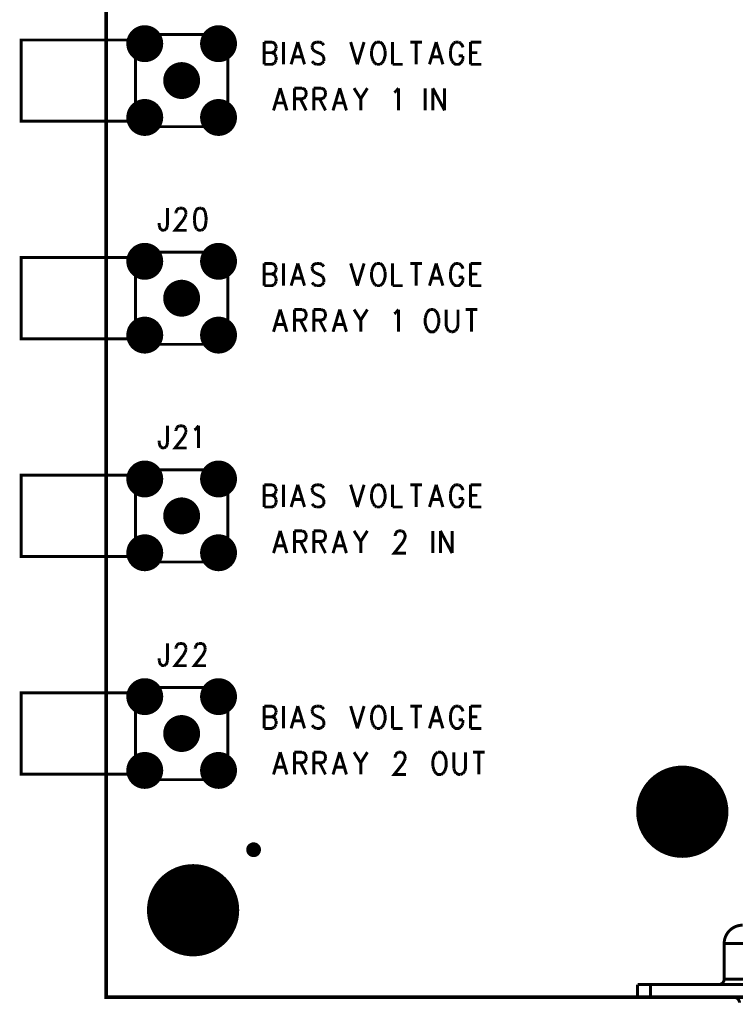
# Model space of a CAD drawing. Extents: x 7.77 to 13.51, y 7.55 to 13.01.
# Tile 1 of 5: x 7.77 to 9.71, y 7.98 to 10.65. Entities that reach past the tile are written whole.
import ezdxf

# ---------------------------------------------------------------- set-up
doc = ezdxf.new("R2010")
doc.units = 0
doc.layers.get('0').update_dxf_attribs({"linetype": 'CONTINUOUS'})
doc.layers.add('ASSEMBLY_PHO', color=7, linetype='CONTINUOUS')

# ---------------------------------------------------------------- blocks, each defined once
blk = doc.blocks.new('ROUND_2')
at = {"const_width": 0.05}
blk.add_lwpolyline([(-0.025, 0, 1), (0.025, 0, 1)], format="xyb", close=True, dxfattribs=at)
blk = doc.blocks.new('ROUND_25')
at = {"const_width": 0.02}
blk.add_lwpolyline([(-0.01, 0, 1), (0.01, 0, 1)], format="xyb", close=True, dxfattribs=at)
blk = doc.blocks.new('ROUND_184')
at = {"const_width": 0.125}
blk.add_lwpolyline([(-0.0625, 0, 1), (0.0625, 0, 1)], format="xyb", close=True, dxfattribs=at)

msp = doc.modelspace()

# ---------------------------------------------------------------- linework, layer by layer
at = {"layer": 'ASSEMBLY_PHO'}
for points, const_width in [([(8, 8), (13.5, 8), (13.5, 13), (8, 13), (8, 8)], 0.01), ([(8.08, 10.375), (7.77, 10.375), (7.77, 10.595), (8.08098, 10.595)], 0.008), ([(8.33, 10.36), (8.08, 10.36), (8.08, 10.61), (8.33, 10.61), (8.33, 10.36)], 0.008), ([(8.429, 10.58937), (8.429, 10.529)], 0.008), ([(8.429, 10.58937), (8.44945, 10.58937)], 0.008), ([(8.44945, 10.58937), (8.45627, 10.5865), (8.45854, 10.58362)], 0.008), ([(8.45854, 10.56637), (8.45627, 10.5635), (8.44945, 10.56062)], 0.008), ([(8.45854, 10.58362), (8.46081, 10.57787)], 0.008), ([(8.46081, 10.57212), (8.45854, 10.56637)], 0.008), ([(8.46081, 10.57787), (8.46081, 10.57212)], 0.008), ([(8.48127, 10.58937), (8.48127, 10.529)], 0.008), ([(8.5199, 10.58937), (8.50172, 10.529)], 0.008), ([(8.5199, 10.58937), (8.53809, 10.529)], 0.008), ([(8.5699, 10.58937), (8.56309, 10.5865), (8.55854, 10.58075)], 0.008), ([(8.55854, 10.58075), (8.55854, 10.575)], 0.008), ([(8.55854, 10.575), (8.56081, 10.56925)], 0.008), ([(8.56081, 10.56925), (8.56309, 10.56637)], 0.008), ([(8.56309, 10.56637), (8.56763, 10.5635)], 0.008), ([(8.579, 10.58937), (8.5699, 10.58937)], 0.008), ([(8.58581, 10.5865), (8.579, 10.58937)], 0.008), ([(8.59036, 10.58075), (8.58581, 10.5865)], 0.008), ([(8.66309, 10.58937), (8.68127, 10.529)], 0.008), ([(8.69945, 10.58937), (8.68127, 10.529)], 0.008), ([(8.73354, 10.58937), (8.729, 10.5865), (8.72445, 10.58075), (8.72218, 10.575), (8.7199, 10.56637)], 0.008), ([(8.7199, 10.56637), (8.7199, 10.552)], 0.008), ([(8.74263, 10.58937), (8.73354, 10.58937)], 0.008), ([(8.75172, 10.58075), (8.74718, 10.5865), (8.74263, 10.58937)], 0.008), ([(8.75627, 10.56637), (8.754, 10.575), (8.75172, 10.58075)], 0.008), ([(8.754, 10.54337), (8.75627, 10.552), (8.75627, 10.56637)], 0.008), ([(8.77672, 10.58937), (8.77672, 10.529)], 0.008), ([(8.82445, 10.58937), (8.85627, 10.58937)], 0.008), ([(8.84036, 10.58937), (8.84036, 10.529)], 0.008), ([(8.8949, 10.58937), (8.87672, 10.529)], 0.008), ([(8.8949, 10.58937), (8.91309, 10.529)], 0.008), ([(8.93581, 10.575), (8.93354, 10.56637)], 0.008), ([(8.93354, 10.56637), (8.93354, 10.552)], 0.008), ([(8.94263, 10.5865), (8.93809, 10.58075), (8.93581, 10.575)], 0.008), ([(8.94718, 10.58937), (8.94263, 10.5865)], 0.008), ([(8.95627, 10.58937), (8.94718, 10.58937)], 0.008), ([(8.96081, 10.5865), (8.95627, 10.58937)], 0.008), ([(8.96763, 10.575), (8.96536, 10.58075), (8.96081, 10.5865)], 0.008), ([(8.98809, 10.58937), (8.98809, 10.529)], 0.008), ([(8.98809, 10.58937), (9.01763, 10.58937)], 0.008), ([(8.429, 10.56062), (8.44945, 10.56062)], 0.008), ([(8.44945, 10.56062), (8.45627, 10.55775), (8.45854, 10.55487)], 0.008), ([(8.45854, 10.55487), (8.46081, 10.54912)], 0.008), ([(8.46081, 10.5405), (8.45854, 10.53475)], 0.008), ([(8.46081, 10.54912), (8.46081, 10.5405)], 0.008), ([(8.50854, 10.54912), (8.53127, 10.54912)], 0.008), ([(8.56763, 10.5635), (8.58127, 10.55775), (8.58581, 10.55487)], 0.008), ([(8.58581, 10.55487), (8.58809, 10.552), (8.59036, 10.54625), (8.59036, 10.53762)], 0.008), ([(8.7199, 10.552), (8.72218, 10.54337)], 0.008), ([(8.72218, 10.54337), (8.72445, 10.53762)], 0.008), ([(8.75172, 10.53762), (8.754, 10.54337)], 0.008), ([(8.88354, 10.54912), (8.90627, 10.54912)], 0.008), ([(8.93354, 10.552), (8.93581, 10.54337)], 0.008), ([(8.93581, 10.54337), (8.93809, 10.53762)], 0.008), ([(8.95627, 10.552), (8.96763, 10.552)], 0.008), ([(8.96536, 10.53762), (8.96763, 10.54337)], 0.008), ([(8.96763, 10.54337), (8.96763, 10.552)], 0.008), ([(8.98809, 10.56062), (9.00627, 10.56062)], 0.008), ([(8.45627, 10.53187), (8.44945, 10.529), (8.429, 10.529)], 0.008), ([(8.45854, 10.53475), (8.45627, 10.53187)], 0.008), ([(8.56309, 10.53187), (8.55854, 10.53762)], 0.008), ([(8.5699, 10.529), (8.56309, 10.53187)], 0.008), ([(8.58581, 10.53187), (8.579, 10.529), (8.5699, 10.529)], 0.008), ([(8.59036, 10.53762), (8.58581, 10.53187)], 0.008), ([(8.72445, 10.53762), (8.729, 10.53187)], 0.008), ([(8.729, 10.53187), (8.73354, 10.529)], 0.008), ([(8.73354, 10.529), (8.74263, 10.529)], 0.008), ([(8.74263, 10.529), (8.74718, 10.53187)], 0.008), ([(8.74718, 10.53187), (8.75172, 10.53762)], 0.008), ([(8.77672, 10.529), (8.804, 10.529)], 0.008), ([(8.93809, 10.53762), (8.94263, 10.53187)], 0.008), ([(8.94263, 10.53187), (8.94718, 10.529), (8.95627, 10.529), (8.96081, 10.53187)], 0.008), ([(8.96081, 10.53187), (8.96536, 10.53762)], 0.008), ([(8.98809, 10.529), (9.01763, 10.529)], 0.008), ([(8.47218, 10.46437), (8.454, 10.404)], 0.008), ([(8.47218, 10.46437), (8.49036, 10.404)], 0.008), ([(8.51081, 10.46437), (8.51081, 10.404)], 0.008), ([(8.51081, 10.46437), (8.53127, 10.46437)], 0.008), ([(8.53127, 10.46437), (8.53809, 10.4615), (8.54036, 10.45862)], 0.008), ([(8.54036, 10.45862), (8.54263, 10.45287)], 0.008), ([(8.56309, 10.46437), (8.56309, 10.404)], 0.008), ([(8.56309, 10.46437), (8.58354, 10.46437)], 0.008), ([(8.58354, 10.46437), (8.59036, 10.4615), (8.59263, 10.45862)], 0.008), ([(8.59263, 10.45862), (8.5949, 10.45287)], 0.008), ([(8.63354, 10.46437), (8.61536, 10.404)], 0.008), ([(8.63354, 10.46437), (8.65172, 10.404)], 0.008), ([(8.67218, 10.46437), (8.69036, 10.43562)], 0.008), ([(8.70854, 10.46437), (8.69036, 10.43562)], 0.008), ([(8.78581, 10.45575), (8.79263, 10.46437)], 0.008), ([(8.79263, 10.46437), (8.79263, 10.404)], 0.008), ([(8.86536, 10.46437), (8.86536, 10.404)], 0.008), ([(8.88581, 10.46437), (8.88581, 10.404)], 0.008), ([(8.88581, 10.46437), (8.91763, 10.404)], 0.008), ([(8.91763, 10.46437), (8.91763, 10.404)], 0.008), ([(8.53127, 10.43562), (8.51081, 10.43562)], 0.008), ([(8.52672, 10.43562), (8.54263, 10.404)], 0.008), ([(8.54036, 10.44137), (8.53809, 10.4385), (8.53127, 10.43562)], 0.008), ([(8.54263, 10.44712), (8.54036, 10.44137)], 0.008), ([(8.54263, 10.45287), (8.54263, 10.44712)], 0.008), ([(8.58354, 10.43562), (8.56309, 10.43562)], 0.008), ([(8.579, 10.43562), (8.5949, 10.404)], 0.008), ([(8.59263, 10.44137), (8.59036, 10.4385), (8.58354, 10.43562)], 0.008), ([(8.5949, 10.44712), (8.59263, 10.44137)], 0.008), ([(8.5949, 10.45287), (8.5949, 10.44712)], 0.008), ([(8.69036, 10.43562), (8.69036, 10.404)], 0.008), ([(8.78127, 10.45287), (8.78581, 10.45575)], 0.008), ([(8.46081, 10.42412), (8.48354, 10.42412)], 0.008), ([(8.62218, 10.42412), (8.6449, 10.42412)], 0.008), ([(8.16672, 10.13937), (8.16672, 10.09337)], 0.008), ([(8.19172, 10.13362), (8.194, 10.1365), (8.19854, 10.13937)], 0.008), ([(8.19854, 10.13937), (8.20763, 10.13937)], 0.008), ([(8.20763, 10.13937), (8.21218, 10.1365), (8.21445, 10.13362)], 0.008), ([(8.25309, 10.13937), (8.24627, 10.1365), (8.24172, 10.12787)], 0.008), ([(8.25763, 10.13937), (8.25309, 10.13937)], 0.008), ([(8.269, 10.12787), (8.26445, 10.1365), (8.25763, 10.13937)], 0.008), ([(8.18945, 10.12787), (8.19172, 10.13362)], 0.008), ([(8.18945, 10.125), (8.18945, 10.12787)], 0.008), ([(8.21445, 10.11637), (8.2099, 10.10775)], 0.008), ([(8.21445, 10.13362), (8.21672, 10.12787)], 0.008), ([(8.21672, 10.12212), (8.21445, 10.11637)], 0.008), ([(8.21672, 10.12787), (8.21672, 10.12212)], 0.008), ([(8.24172, 10.12787), (8.23945, 10.1135), (8.23945, 10.10487)], 0.008), ([(8.27127, 10.10487), (8.27127, 10.1135), (8.269, 10.12787)], 0.008), ([(8.144, 10.09337), (8.144, 10.09912)], 0.008), ([(8.14854, 10.08187), (8.14627, 10.08475), (8.144, 10.09337)], 0.008), ([(8.16672, 10.09337), (8.16445, 10.08475), (8.16218, 10.08187)], 0.008), ([(8.2099, 10.10775), (8.18718, 10.079), (8.219, 10.079)], 0.008), ([(8.23945, 10.10487), (8.24172, 10.0905)], 0.008), ([(8.24172, 10.0905), (8.24627, 10.08187)], 0.008), ([(8.26445, 10.08187), (8.269, 10.0905), (8.27127, 10.10487)], 0.008), ([(8.15763, 10.079), (8.15309, 10.079), (8.14854, 10.08187)], 0.008), ([(8.16218, 10.08187), (8.15763, 10.079)], 0.008), ([(8.24627, 10.08187), (8.25309, 10.079), (8.25763, 10.079)], 0.008), ([(8.25763, 10.079), (8.26445, 10.08187)], 0.008), ([(8.08, 9.785), (7.77, 9.785), (7.77, 10.005), (8.08098, 10.005)], 0.008), ([(8.33, 9.77), (8.08, 9.77), (8.08, 10.02), (8.33, 10.02), (8.33, 9.77)], 0.008), ([(8.429, 9.98937), (8.429, 9.929)], 0.008), ([(8.429, 9.98937), (8.44945, 9.98937)], 0.008), ([(8.44945, 9.98937), (8.45627, 9.9865), (8.45854, 9.98362)], 0.008), ([(8.45854, 9.98362), (8.46081, 9.97787)], 0.008), ([(8.48127, 9.98937), (8.48127, 9.929)], 0.008), ([(8.5199, 9.98937), (8.50172, 9.929)], 0.008), ([(8.5199, 9.98937), (8.53809, 9.929)], 0.008), ([(8.5699, 9.98937), (8.56309, 9.9865), (8.55854, 9.98075)], 0.008), ([(8.55854, 9.98075), (8.55854, 9.975)], 0.008), ([(8.579, 9.98937), (8.5699, 9.98937)], 0.008), ([(8.58581, 9.9865), (8.579, 9.98937)], 0.008), ([(8.59036, 9.98075), (8.58581, 9.9865)], 0.008), ([(8.66309, 9.98937), (8.68127, 9.929)], 0.008), ([(8.69945, 9.98937), (8.68127, 9.929)], 0.008), ([(8.73354, 9.98937), (8.729, 9.9865), (8.72445, 9.98075), (8.72218, 9.975), (8.7199, 9.96637)], 0.008), ([(8.74263, 9.98937), (8.73354, 9.98937)], 0.008), ([(8.75172, 9.98075), (8.74718, 9.9865), (8.74263, 9.98937)], 0.008), ([(8.75627, 9.96637), (8.754, 9.975), (8.75172, 9.98075)], 0.008), ([(8.77672, 9.98937), (8.77672, 9.929)], 0.008), ([(8.82445, 9.98937), (8.85627, 9.98937)], 0.008), ([(8.84036, 9.98937), (8.84036, 9.929)], 0.008), ([(8.8949, 9.98937), (8.87672, 9.929)], 0.008), ([(8.8949, 9.98937), (8.91309, 9.929)], 0.008), ([(8.94263, 9.9865), (8.93809, 9.98075), (8.93581, 9.975)], 0.008), ([(8.94718, 9.98937), (8.94263, 9.9865)], 0.008), ([(8.95627, 9.98937), (8.94718, 9.98937)], 0.008), ([(8.96081, 9.9865), (8.95627, 9.98937)], 0.008), ([(8.96763, 9.975), (8.96536, 9.98075), (8.96081, 9.9865)], 0.008), ([(8.98809, 9.98937), (8.98809, 9.929)], 0.008), ([(8.98809, 9.98937), (9.01763, 9.98937)], 0.008), ([(8.429, 9.96062), (8.44945, 9.96062)], 0.008), ([(8.45854, 9.96637), (8.45627, 9.9635), (8.44945, 9.96062)], 0.008), ([(8.44945, 9.96062), (8.45627, 9.95775), (8.45854, 9.95487)], 0.008), ([(8.46081, 9.97212), (8.45854, 9.96637)], 0.008), ([(8.45854, 9.95487), (8.46081, 9.94912)], 0.008), ([(8.46081, 9.97787), (8.46081, 9.97212)], 0.008), ([(8.55854, 9.975), (8.56081, 9.96925)], 0.008), ([(8.56081, 9.96925), (8.56309, 9.96637)], 0.008), ([(8.56309, 9.96637), (8.56763, 9.9635)], 0.008), ([(8.56763, 9.9635), (8.58127, 9.95775), (8.58581, 9.95487)], 0.008), ([(8.58581, 9.95487), (8.58809, 9.952), (8.59036, 9.94625), (8.59036, 9.93762)], 0.008), ([(8.7199, 9.96637), (8.7199, 9.952)], 0.008), ([(8.7199, 9.952), (8.72218, 9.94337)], 0.008), ([(8.754, 9.94337), (8.75627, 9.952), (8.75627, 9.96637)], 0.008), ([(8.93581, 9.975), (8.93354, 9.96637)], 0.008), ([(8.93354, 9.96637), (8.93354, 9.952)], 0.008), ([(8.93354, 9.952), (8.93581, 9.94337)], 0.008), ([(8.95627, 9.952), (8.96763, 9.952)], 0.008), ([(8.96763, 9.94337), (8.96763, 9.952)], 0.008), ([(8.98809, 9.96062), (9.00627, 9.96062)], 0.008), ([(8.45627, 9.93187), (8.44945, 9.929), (8.429, 9.929)], 0.008), ([(8.45854, 9.93475), (8.45627, 9.93187)], 0.008), ([(8.46081, 9.9405), (8.45854, 9.93475)], 0.008), ([(8.46081, 9.94912), (8.46081, 9.9405)], 0.008), ([(8.50854, 9.94912), (8.53127, 9.94912)], 0.008), ([(8.56309, 9.93187), (8.55854, 9.93762)], 0.008), ([(8.5699, 9.929), (8.56309, 9.93187)], 0.008), ([(8.58581, 9.93187), (8.579, 9.929), (8.5699, 9.929)], 0.008), ([(8.59036, 9.93762), (8.58581, 9.93187)], 0.008), ([(8.72218, 9.94337), (8.72445, 9.93762)], 0.008), ([(8.72445, 9.93762), (8.729, 9.93187)], 0.008), ([(8.729, 9.93187), (8.73354, 9.929)], 0.008), ([(8.73354, 9.929), (8.74263, 9.929)], 0.008), ([(8.74263, 9.929), (8.74718, 9.93187)], 0.008), ([(8.74718, 9.93187), (8.75172, 9.93762)], 0.008), ([(8.75172, 9.93762), (8.754, 9.94337)], 0.008), ([(8.77672, 9.929), (8.804, 9.929)], 0.008), ([(8.88354, 9.94912), (8.90627, 9.94912)], 0.008), ([(8.93581, 9.94337), (8.93809, 9.93762)], 0.008), ([(8.93809, 9.93762), (8.94263, 9.93187)], 0.008), ([(8.94263, 9.93187), (8.94718, 9.929), (8.95627, 9.929), (8.96081, 9.93187)], 0.008), ([(8.96081, 9.93187), (8.96536, 9.93762)], 0.008), ([(8.96536, 9.93762), (8.96763, 9.94337)], 0.008), ([(8.98809, 9.929), (9.01763, 9.929)], 0.008), ([(8.47218, 9.86437), (8.454, 9.804)], 0.008), ([(8.47218, 9.86437), (8.49036, 9.804)], 0.008), ([(8.51081, 9.86437), (8.51081, 9.804)], 0.008), ([(8.51081, 9.86437), (8.53127, 9.86437)], 0.008), ([(8.53127, 9.86437), (8.53809, 9.8615), (8.54036, 9.85862)], 0.008), ([(8.54036, 9.85862), (8.54263, 9.85287)], 0.008), ([(8.54263, 9.84712), (8.54036, 9.84137)], 0.008), ([(8.54263, 9.85287), (8.54263, 9.84712)], 0.008), ([(8.56309, 9.86437), (8.56309, 9.804)], 0.008), ([(8.56309, 9.86437), (8.58354, 9.86437)], 0.008), ([(8.58354, 9.86437), (8.59036, 9.8615), (8.59263, 9.85862)], 0.008), ([(8.59263, 9.85862), (8.5949, 9.85287)], 0.008), ([(8.5949, 9.84712), (8.59263, 9.84137)], 0.008), ([(8.5949, 9.85287), (8.5949, 9.84712)], 0.008), ([(8.63354, 9.86437), (8.61536, 9.804)], 0.008), ([(8.63354, 9.86437), (8.65172, 9.804)], 0.008), ([(8.67218, 9.86437), (8.69036, 9.83562)], 0.008), ([(8.70854, 9.86437), (8.69036, 9.83562)], 0.008), ([(8.78127, 9.85287), (8.78581, 9.85575)], 0.008), ([(8.78581, 9.85575), (8.79263, 9.86437)], 0.008), ([(8.79263, 9.86437), (8.79263, 9.804)], 0.008), ([(8.86763, 9.85), (8.86536, 9.84137)], 0.008), ([(8.8699, 9.85575), (8.86763, 9.85)], 0.008), ([(8.879, 9.86437), (8.87445, 9.8615), (8.8699, 9.85575)], 0.008), ([(8.88809, 9.86437), (8.879, 9.86437)], 0.008), ([(8.89263, 9.8615), (8.88809, 9.86437)], 0.008), ([(8.90172, 9.84137), (8.89945, 9.85), (8.89718, 9.85575), (8.89263, 9.8615)], 0.008), ([(8.92218, 9.86437), (8.92218, 9.82125), (8.92445, 9.81262)], 0.008), ([(8.95172, 9.81262), (8.954, 9.82125), (8.954, 9.86437)], 0.008), ([(8.97445, 9.86437), (9.00627, 9.86437)], 0.008), ([(8.99036, 9.86437), (8.99036, 9.804)], 0.008), ([(8.46081, 9.82412), (8.48354, 9.82412)], 0.008), ([(8.53127, 9.83562), (8.51081, 9.83562)], 0.008), ([(8.52672, 9.83562), (8.54263, 9.804)], 0.008), ([(8.54036, 9.84137), (8.53809, 9.8385), (8.53127, 9.83562)], 0.008), ([(8.58354, 9.83562), (8.56309, 9.83562)], 0.008), ([(8.579, 9.83562), (8.5949, 9.804)], 0.008), ([(8.59263, 9.84137), (8.59036, 9.8385), (8.58354, 9.83562)], 0.008), ([(8.62218, 9.82412), (8.6449, 9.82412)], 0.008), ([(8.69036, 9.83562), (8.69036, 9.804)], 0.008), ([(8.86536, 9.84137), (8.86536, 9.827), (8.86763, 9.81837)], 0.008), ([(8.86763, 9.81837), (8.8699, 9.81262)], 0.008), ([(8.89718, 9.81262), (8.89945, 9.81837)], 0.008), ([(8.89945, 9.81837), (8.90172, 9.827)], 0.008), ([(8.90172, 9.827), (8.90172, 9.84137)], 0.008), ([(8.8699, 9.81262), (8.87445, 9.80687)], 0.008), ([(8.87445, 9.80687), (8.879, 9.804), (8.88809, 9.804), (8.89263, 9.80687)], 0.008), ([(8.89263, 9.80687), (8.89718, 9.81262)], 0.008), ([(8.92445, 9.81262), (8.929, 9.80687)], 0.008), ([(8.929, 9.80687), (8.93581, 9.804)], 0.008), ([(8.93581, 9.804), (8.94036, 9.804), (8.94718, 9.80687)], 0.008), ([(8.94718, 9.80687), (8.95172, 9.81262)], 0.008), ([(8.16672, 9.54937), (8.16672, 9.50337)], 0.008), ([(8.18945, 9.53787), (8.19172, 9.54362)], 0.008), ([(8.18945, 9.535), (8.18945, 9.53787)], 0.008), ([(8.19172, 9.54362), (8.194, 9.5465), (8.19854, 9.54937)], 0.008), ([(8.19854, 9.54937), (8.20763, 9.54937)], 0.008), ([(8.20763, 9.54937), (8.21218, 9.5465), (8.21445, 9.54362)], 0.008), ([(8.21445, 9.52637), (8.2099, 9.51775)], 0.008), ([(8.21445, 9.54362), (8.21672, 9.53787)], 0.008), ([(8.21672, 9.53212), (8.21445, 9.52637)], 0.008), ([(8.21672, 9.53787), (8.21672, 9.53212)], 0.008), ([(8.23945, 9.53787), (8.244, 9.54075), (8.25081, 9.54937)], 0.008), ([(8.25081, 9.54937), (8.25081, 9.489)], 0.008), ([(8.144, 9.50337), (8.144, 9.50912)], 0.008), ([(8.14854, 9.49187), (8.14627, 9.49475), (8.144, 9.50337)], 0.008), ([(8.16672, 9.50337), (8.16445, 9.49475), (8.16218, 9.49187)], 0.008), ([(8.2099, 9.51775), (8.18718, 9.489), (8.219, 9.489)], 0.008), ([(8.15763, 9.489), (8.15309, 9.489), (8.14854, 9.49187)], 0.008), ([(8.16218, 9.49187), (8.15763, 9.489)], 0.008), ([(8.33, 9.18), (8.08, 9.18), (8.08, 9.43), (8.33, 9.43), (8.33, 9.18)], 0.008), ([(8.08, 9.195), (7.77, 9.195), (7.77, 9.415), (8.08098, 9.415)], 0.008), ([(8.429, 9.38937), (8.429, 9.329)], 0.008), ([(8.429, 9.38937), (8.44945, 9.38937)], 0.008), ([(8.44945, 9.38937), (8.45627, 9.3865), (8.45854, 9.38362)], 0.008), ([(8.45854, 9.36637), (8.45627, 9.3635), (8.44945, 9.36062)], 0.008), ([(8.45854, 9.38362), (8.46081, 9.37787)], 0.008), ([(8.46081, 9.37212), (8.45854, 9.36637)], 0.008), ([(8.46081, 9.37787), (8.46081, 9.37212)], 0.008), ([(8.48127, 9.38937), (8.48127, 9.329)], 0.008), ([(8.5199, 9.38937), (8.50172, 9.329)], 0.008), ([(8.5199, 9.38937), (8.53809, 9.329)], 0.008), ([(8.5699, 9.38937), (8.56309, 9.3865), (8.55854, 9.38075)], 0.008), ([(8.55854, 9.38075), (8.55854, 9.375)], 0.008), ([(8.55854, 9.375), (8.56081, 9.36925)], 0.008), ([(8.56081, 9.36925), (8.56309, 9.36637)], 0.008), ([(8.56309, 9.36637), (8.56763, 9.3635)], 0.008), ([(8.579, 9.38937), (8.5699, 9.38937)], 0.008), ([(8.58581, 9.3865), (8.579, 9.38937)], 0.008), ([(8.59036, 9.38075), (8.58581, 9.3865)], 0.008), ([(8.66309, 9.38937), (8.68127, 9.329)], 0.008), ([(8.69945, 9.38937), (8.68127, 9.329)], 0.008), ([(8.73354, 9.38937), (8.729, 9.3865), (8.72445, 9.38075), (8.72218, 9.375), (8.7199, 9.36637)], 0.008), ([(8.7199, 9.36637), (8.7199, 9.352)], 0.008), ([(8.74263, 9.38937), (8.73354, 9.38937)], 0.008), ([(8.75172, 9.38075), (8.74718, 9.3865), (8.74263, 9.38937)], 0.008), ([(8.75627, 9.36637), (8.754, 9.375), (8.75172, 9.38075)], 0.008), ([(8.754, 9.34337), (8.75627, 9.352), (8.75627, 9.36637)], 0.008), ([(8.77672, 9.38937), (8.77672, 9.329)], 0.008), ([(8.82445, 9.38937), (8.85627, 9.38937)], 0.008), ([(8.84036, 9.38937), (8.84036, 9.329)], 0.008), ([(8.8949, 9.38937), (8.87672, 9.329)], 0.008), ([(8.8949, 9.38937), (8.91309, 9.329)], 0.008), ([(8.93581, 9.375), (8.93354, 9.36637)], 0.008), ([(8.93354, 9.36637), (8.93354, 9.352)], 0.008), ([(8.94263, 9.3865), (8.93809, 9.38075), (8.93581, 9.375)], 0.008), ([(8.94718, 9.38937), (8.94263, 9.3865)], 0.008), ([(8.95627, 9.38937), (8.94718, 9.38937)], 0.008), ([(8.96081, 9.3865), (8.95627, 9.38937)], 0.008), ([(8.96763, 9.375), (8.96536, 9.38075), (8.96081, 9.3865)], 0.008), ([(8.98809, 9.38937), (8.98809, 9.329)], 0.008), ([(8.98809, 9.38937), (9.01763, 9.38937)], 0.008), ([(8.429, 9.36062), (8.44945, 9.36062)], 0.008), ([(8.44945, 9.36062), (8.45627, 9.35775), (8.45854, 9.35487)], 0.008), ([(8.45854, 9.35487), (8.46081, 9.34912)], 0.008), ([(8.46081, 9.3405), (8.45854, 9.33475)], 0.008), ([(8.46081, 9.34912), (8.46081, 9.3405)], 0.008), ([(8.50854, 9.34912), (8.53127, 9.34912)], 0.008), ([(8.56309, 9.33187), (8.55854, 9.33762)], 0.008), ([(8.56763, 9.3635), (8.58127, 9.35775), (8.58581, 9.35487)], 0.008), ([(8.58581, 9.35487), (8.58809, 9.352), (8.59036, 9.34625), (8.59036, 9.33762)], 0.008), ([(8.59036, 9.33762), (8.58581, 9.33187)], 0.008), ([(8.7199, 9.352), (8.72218, 9.34337)], 0.008), ([(8.72218, 9.34337), (8.72445, 9.33762)], 0.008), ([(8.72445, 9.33762), (8.729, 9.33187)], 0.008), ([(8.74718, 9.33187), (8.75172, 9.33762)], 0.008), ([(8.75172, 9.33762), (8.754, 9.34337)], 0.008), ([(8.88354, 9.34912), (8.90627, 9.34912)], 0.008), ([(8.93354, 9.352), (8.93581, 9.34337)], 0.008), ([(8.93581, 9.34337), (8.93809, 9.33762)], 0.008), ([(8.93809, 9.33762), (8.94263, 9.33187)], 0.008), ([(8.95627, 9.352), (8.96763, 9.352)], 0.008), ([(8.96081, 9.33187), (8.96536, 9.33762)], 0.008), ([(8.96536, 9.33762), (8.96763, 9.34337)], 0.008), ([(8.96763, 9.34337), (8.96763, 9.352)], 0.008), ([(8.98809, 9.36062), (9.00627, 9.36062)], 0.008), ([(8.45627, 9.33187), (8.44945, 9.329), (8.429, 9.329)], 0.008), ([(8.45854, 9.33475), (8.45627, 9.33187)], 0.008), ([(8.5699, 9.329), (8.56309, 9.33187)], 0.008), ([(8.58581, 9.33187), (8.579, 9.329), (8.5699, 9.329)], 0.008), ([(8.729, 9.33187), (8.73354, 9.329)], 0.008), ([(8.73354, 9.329), (8.74263, 9.329)], 0.008), ([(8.74263, 9.329), (8.74718, 9.33187)], 0.008), ([(8.77672, 9.329), (8.804, 9.329)], 0.008), ([(8.94263, 9.33187), (8.94718, 9.329), (8.95627, 9.329), (8.96081, 9.33187)], 0.008), ([(8.98809, 9.329), (9.01763, 9.329)], 0.008), ([(8.47218, 9.26437), (8.454, 9.204)], 0.008), ([(8.47218, 9.26437), (8.49036, 9.204)], 0.008), ([(8.51081, 9.26437), (8.51081, 9.204)], 0.008), ([(8.51081, 9.26437), (8.53127, 9.26437)], 0.008), ([(8.53127, 9.26437), (8.53809, 9.2615), (8.54036, 9.25862)], 0.008), ([(8.54036, 9.25862), (8.54263, 9.25287)], 0.008), ([(8.56309, 9.26437), (8.56309, 9.204)], 0.008), ([(8.56309, 9.26437), (8.58354, 9.26437)], 0.008), ([(8.58354, 9.26437), (8.59036, 9.2615), (8.59263, 9.25862)], 0.008), ([(8.59263, 9.25862), (8.5949, 9.25287)], 0.008), ([(8.63354, 9.26437), (8.61536, 9.204)], 0.008), ([(8.63354, 9.26437), (8.65172, 9.204)], 0.008), ([(8.67218, 9.26437), (8.69036, 9.23562)], 0.008), ([(8.70854, 9.26437), (8.69036, 9.23562)], 0.008), ([(8.78354, 9.25287), (8.78581, 9.25862)], 0.008), ([(8.78581, 9.25862), (8.78809, 9.2615), (8.79263, 9.26437)], 0.008), ([(8.79263, 9.26437), (8.80172, 9.26437)], 0.008), ([(8.80172, 9.26437), (8.80627, 9.2615), (8.80854, 9.25862)], 0.008), ([(8.80854, 9.25862), (8.81081, 9.25287)], 0.008), ([(8.88581, 9.26437), (8.88581, 9.204)], 0.008), ([(8.90627, 9.26437), (8.90627, 9.204)], 0.008), ([(8.90627, 9.26437), (8.93809, 9.204)], 0.008), ([(8.93809, 9.26437), (8.93809, 9.204)], 0.008), ([(8.53127, 9.23562), (8.51081, 9.23562)], 0.008), ([(8.52672, 9.23562), (8.54263, 9.204)], 0.008), ([(8.54036, 9.24137), (8.53809, 9.2385), (8.53127, 9.23562)], 0.008), ([(8.54263, 9.24712), (8.54036, 9.24137)], 0.008), ([(8.54263, 9.25287), (8.54263, 9.24712)], 0.008), ([(8.58354, 9.23562), (8.56309, 9.23562)], 0.008), ([(8.579, 9.23562), (8.5949, 9.204)], 0.008), ([(8.59263, 9.24137), (8.59036, 9.2385), (8.58354, 9.23562)], 0.008), ([(8.5949, 9.24712), (8.59263, 9.24137)], 0.008), ([(8.5949, 9.25287), (8.5949, 9.24712)], 0.008), ([(8.69036, 9.23562), (8.69036, 9.204)], 0.008), ([(8.80854, 9.24137), (8.804, 9.23275), (8.78127, 9.204), (8.81309, 9.204)], 0.008), ([(8.78354, 9.25), (8.78354, 9.25287)], 0.008), ([(8.81081, 9.24712), (8.80854, 9.24137)], 0.008), ([(8.81081, 9.25287), (8.81081, 9.24712)], 0.008), ([(8.46081, 9.22412), (8.48354, 9.22412)], 0.008), ([(8.62218, 9.22412), (8.6449, 9.22412)], 0.008), ([(8.16672, 8.95937), (8.16672, 8.91337)], 0.008), ([(8.18945, 8.94787), (8.19172, 8.95362)], 0.008), ([(8.18945, 8.945), (8.18945, 8.94787)], 0.008), ([(8.19172, 8.95362), (8.194, 8.9565), (8.19854, 8.95937)], 0.008), ([(8.19854, 8.95937), (8.20763, 8.95937)], 0.008), ([(8.20763, 8.95937), (8.21218, 8.9565), (8.21445, 8.95362)], 0.008), ([(8.21445, 8.95362), (8.21672, 8.94787)], 0.008), ([(8.21672, 8.94212), (8.21445, 8.93637)], 0.008), ([(8.21672, 8.94787), (8.21672, 8.94212)], 0.008), ([(8.24172, 8.94787), (8.244, 8.95362)], 0.008), ([(8.24172, 8.945), (8.24172, 8.94787)], 0.008), ([(8.244, 8.95362), (8.24627, 8.9565), (8.25081, 8.95937)], 0.008), ([(8.25081, 8.95937), (8.2599, 8.95937)], 0.008), ([(8.2599, 8.95937), (8.26445, 8.9565), (8.26672, 8.95362)], 0.008), ([(8.26672, 8.95362), (8.269, 8.94787)], 0.008), ([(8.269, 8.94212), (8.26672, 8.93637)], 0.008), ([(8.269, 8.94787), (8.269, 8.94212)], 0.008), ([(8.144, 8.91337), (8.144, 8.91912)], 0.008), ([(8.14854, 8.90187), (8.14627, 8.90475), (8.144, 8.91337)], 0.008), ([(8.16672, 8.91337), (8.16445, 8.90475), (8.16218, 8.90187)], 0.008), ([(8.2099, 8.92775), (8.18718, 8.899), (8.219, 8.899)], 0.008), ([(8.21445, 8.93637), (8.2099, 8.92775)], 0.008), ([(8.26672, 8.93637), (8.26218, 8.92775), (8.23945, 8.899), (8.27127, 8.899)], 0.008), ([(8.15763, 8.899), (8.15309, 8.899), (8.14854, 8.90187)], 0.008), ([(8.16218, 8.90187), (8.15763, 8.899)], 0.008), ([(8.33, 8.59), (8.08, 8.59), (8.08, 8.84), (8.33, 8.84), (8.33, 8.59)], 0.008), ([(8.08, 8.605), (7.77, 8.605), (7.77, 8.825), (8.08098, 8.825)], 0.008), ([(8.429, 8.78937), (8.429, 8.729)], 0.008), ([(8.429, 8.78937), (8.44945, 8.78937)], 0.008), ([(8.44945, 8.78937), (8.45627, 8.7865), (8.45854, 8.78362)], 0.008), ([(8.45854, 8.78362), (8.46081, 8.77787)], 0.008), ([(8.46081, 8.77787), (8.46081, 8.77212)], 0.008), ([(8.48127, 8.78937), (8.48127, 8.729)], 0.008), ([(8.5199, 8.78937), (8.50172, 8.729)], 0.008), ([(8.5199, 8.78937), (8.53809, 8.729)], 0.008), ([(8.5699, 8.78937), (8.56309, 8.7865), (8.55854, 8.78075)], 0.008), ([(8.55854, 8.78075), (8.55854, 8.775)], 0.008), ([(8.579, 8.78937), (8.5699, 8.78937)], 0.008), ([(8.58581, 8.7865), (8.579, 8.78937)], 0.008), ([(8.59036, 8.78075), (8.58581, 8.7865)], 0.008), ([(8.66309, 8.78937), (8.68127, 8.729)], 0.008), ([(8.69945, 8.78937), (8.68127, 8.729)], 0.008), ([(8.73354, 8.78937), (8.729, 8.7865), (8.72445, 8.78075), (8.72218, 8.775), (8.7199, 8.76637)], 0.008), ([(8.74263, 8.78937), (8.73354, 8.78937)], 0.008), ([(8.75172, 8.78075), (8.74718, 8.7865), (8.74263, 8.78937)], 0.008), ([(8.75627, 8.76637), (8.754, 8.775), (8.75172, 8.78075)], 0.008), ([(8.77672, 8.78937), (8.77672, 8.729)], 0.008), ([(8.82445, 8.78937), (8.85627, 8.78937)], 0.008), ([(8.84036, 8.78937), (8.84036, 8.729)], 0.008), ([(8.8949, 8.78937), (8.87672, 8.729)], 0.008), ([(8.8949, 8.78937), (8.91309, 8.729)], 0.008), ([(8.94263, 8.7865), (8.93809, 8.78075), (8.93581, 8.775)], 0.008), ([(8.94718, 8.78937), (8.94263, 8.7865)], 0.008), ([(8.95627, 8.78937), (8.94718, 8.78937)], 0.008), ([(8.96081, 8.7865), (8.95627, 8.78937)], 0.008), ([(8.96763, 8.775), (8.96536, 8.78075), (8.96081, 8.7865)], 0.008), ([(8.98809, 8.78937), (8.98809, 8.729)], 0.008), ([(8.98809, 8.78937), (9.01763, 8.78937)], 0.008), ([(8.429, 8.76062), (8.44945, 8.76062)], 0.008), ([(8.45854, 8.76637), (8.45627, 8.7635), (8.44945, 8.76062)], 0.008), ([(8.44945, 8.76062), (8.45627, 8.75775), (8.45854, 8.75487)], 0.008), ([(8.46081, 8.77212), (8.45854, 8.76637)], 0.008), ([(8.45854, 8.75487), (8.46081, 8.74912)], 0.008), ([(8.55854, 8.775), (8.56081, 8.76925)], 0.008), ([(8.56081, 8.76925), (8.56309, 8.76637)], 0.008), ([(8.56309, 8.76637), (8.56763, 8.7635)], 0.008), ([(8.56763, 8.7635), (8.58127, 8.75775), (8.58581, 8.75487)], 0.008), ([(8.58581, 8.75487), (8.58809, 8.752), (8.59036, 8.74625), (8.59036, 8.73762)], 0.008), ([(8.7199, 8.76637), (8.7199, 8.752)], 0.008), ([(8.7199, 8.752), (8.72218, 8.74337)], 0.008), ([(8.754, 8.74337), (8.75627, 8.752), (8.75627, 8.76637)], 0.008), ([(8.93581, 8.775), (8.93354, 8.76637)], 0.008), ([(8.93354, 8.76637), (8.93354, 8.752)], 0.008), ([(8.93354, 8.752), (8.93581, 8.74337)], 0.008), ([(8.95627, 8.752), (8.96763, 8.752)], 0.008), ([(8.96763, 8.74337), (8.96763, 8.752)], 0.008), ([(8.98809, 8.76062), (9.00627, 8.76062)], 0.008), ([(8.45627, 8.73187), (8.44945, 8.729), (8.429, 8.729)], 0.008), ([(8.45854, 8.73475), (8.45627, 8.73187)], 0.008), ([(8.46081, 8.7405), (8.45854, 8.73475)], 0.008), ([(8.46081, 8.74912), (8.46081, 8.7405)], 0.008), ([(8.50854, 8.74912), (8.53127, 8.74912)], 0.008), ([(8.56309, 8.73187), (8.55854, 8.73762)], 0.008), ([(8.5699, 8.729), (8.56309, 8.73187)], 0.008), ([(8.58581, 8.73187), (8.579, 8.729), (8.5699, 8.729)], 0.008), ([(8.59036, 8.73762), (8.58581, 8.73187)], 0.008), ([(8.72218, 8.74337), (8.72445, 8.73762)], 0.008), ([(8.72445, 8.73762), (8.729, 8.73187)], 0.008), ([(8.729, 8.73187), (8.73354, 8.729)], 0.008), ([(8.73354, 8.729), (8.74263, 8.729)], 0.008), ([(8.74263, 8.729), (8.74718, 8.73187)], 0.008), ([(8.74718, 8.73187), (8.75172, 8.73762)], 0.008), ([(8.75172, 8.73762), (8.754, 8.74337)], 0.008), ([(8.77672, 8.729), (8.804, 8.729)], 0.008), ([(8.88354, 8.74912), (8.90627, 8.74912)], 0.008), ([(8.93581, 8.74337), (8.93809, 8.73762)], 0.008), ([(8.93809, 8.73762), (8.94263, 8.73187)], 0.008), ([(8.94263, 8.73187), (8.94718, 8.729), (8.95627, 8.729), (8.96081, 8.73187)], 0.008), ([(8.96081, 8.73187), (8.96536, 8.73762)], 0.008), ([(8.96536, 8.73762), (8.96763, 8.74337)], 0.008), ([(8.98809, 8.729), (9.01763, 8.729)], 0.008), ([(8.47218, 8.66437), (8.454, 8.604)], 0.008), ([(8.47218, 8.66437), (8.49036, 8.604)], 0.008), ([(8.51081, 8.66437), (8.51081, 8.604)], 0.008), ([(8.51081, 8.66437), (8.53127, 8.66437)], 0.008), ([(8.53127, 8.66437), (8.53809, 8.6615), (8.54036, 8.65862)], 0.008), ([(8.54036, 8.65862), (8.54263, 8.65287)], 0.008), ([(8.54263, 8.64712), (8.54036, 8.64137)], 0.008), ([(8.54263, 8.65287), (8.54263, 8.64712)], 0.008), ([(8.56309, 8.66437), (8.56309, 8.604)], 0.008), ([(8.56309, 8.66437), (8.58354, 8.66437)], 0.008), ([(8.58354, 8.66437), (8.59036, 8.6615), (8.59263, 8.65862)], 0.008), ([(8.59263, 8.65862), (8.5949, 8.65287)], 0.008), ([(8.5949, 8.64712), (8.59263, 8.64137)], 0.008), ([(8.5949, 8.65287), (8.5949, 8.64712)], 0.008), ([(8.63354, 8.66437), (8.61536, 8.604)], 0.008), ([(8.63354, 8.66437), (8.65172, 8.604)], 0.008), ([(8.67218, 8.66437), (8.69036, 8.63562)], 0.008), ([(8.70854, 8.66437), (8.69036, 8.63562)], 0.008), ([(8.78354, 8.65287), (8.78581, 8.65862)], 0.008), ([(8.78354, 8.65), (8.78354, 8.65287)], 0.008), ([(8.78581, 8.65862), (8.78809, 8.6615), (8.79263, 8.66437)], 0.008), ([(8.79263, 8.66437), (8.80172, 8.66437)], 0.008), ([(8.80172, 8.66437), (8.80627, 8.6615), (8.80854, 8.65862)], 0.008), ([(8.80854, 8.65862), (8.81081, 8.65287)], 0.008), ([(8.81081, 8.64712), (8.80854, 8.64137)], 0.008), ([(8.81081, 8.65287), (8.81081, 8.64712)], 0.008), ([(8.8949, 8.6615), (8.89036, 8.65575), (8.88809, 8.65), (8.88581, 8.64137)], 0.008), ([(8.89945, 8.66437), (8.8949, 8.6615)], 0.008), ([(8.90854, 8.66437), (8.89945, 8.66437)], 0.008), ([(8.91763, 8.65575), (8.91309, 8.6615), (8.90854, 8.66437)], 0.008), ([(8.9199, 8.65), (8.91763, 8.65575)], 0.008), ([(8.92218, 8.64137), (8.9199, 8.65)], 0.008), ([(8.94263, 8.66437), (8.94263, 8.62125)], 0.008), ([(8.97218, 8.61262), (8.97445, 8.62125), (8.97445, 8.66437)], 0.008), ([(8.9949, 8.66437), (9.02672, 8.66437)], 0.008), ([(9.01081, 8.66437), (9.01081, 8.604)], 0.008), ([(8.46081, 8.62412), (8.48354, 8.62412)], 0.008), ([(8.53127, 8.63562), (8.51081, 8.63562)], 0.008), ([(8.52672, 8.63562), (8.54263, 8.604)], 0.008), ([(8.54036, 8.64137), (8.53809, 8.6385), (8.53127, 8.63562)], 0.008), ([(8.58354, 8.63562), (8.56309, 8.63562)], 0.008), ([(8.579, 8.63562), (8.5949, 8.604)], 0.008), ([(8.59263, 8.64137), (8.59036, 8.6385), (8.58354, 8.63562)], 0.008), ([(8.62218, 8.62412), (8.6449, 8.62412)], 0.008), ([(8.69036, 8.63562), (8.69036, 8.604)], 0.008), ([(8.80854, 8.64137), (8.804, 8.63275), (8.78127, 8.604), (8.81309, 8.604)], 0.008), ([(8.88581, 8.64137), (8.88581, 8.627)], 0.008), ([(8.88581, 8.627), (8.88809, 8.61837)], 0.008), ([(8.88809, 8.61837), (8.89036, 8.61262)], 0.008), ([(8.91763, 8.61262), (8.9199, 8.61837)], 0.008), ([(8.9199, 8.61837), (8.92218, 8.627), (8.92218, 8.64137)], 0.008), ([(8.94263, 8.62125), (8.9449, 8.61262)], 0.008), ([(8.89036, 8.61262), (8.8949, 8.60687)], 0.008), ([(8.8949, 8.60687), (8.89945, 8.604), (8.90854, 8.604)], 0.008), ([(8.90854, 8.604), (8.91309, 8.60687)], 0.008), ([(8.91309, 8.60687), (8.91763, 8.61262)], 0.008), ([(8.9449, 8.61262), (8.94945, 8.60687)], 0.008), ([(8.94945, 8.60687), (8.95627, 8.604), (8.96081, 8.604)], 0.008), ([(8.96081, 8.604), (8.96763, 8.60687)], 0.008), ([(8.96763, 8.60687), (8.97218, 8.61262)], 0.008), ([(9.67544, 8.14549), (9.67544, 8.04949)], 0.008), ([(9.75044, 8.14549), (9.67544, 8.14549)], 0.008), ([(9.44094, 7.99999), (9.44094, 8.03449)], 0.008), ([(9.44094, 8.03449), (9.47594, 8.03449)], 0.008), ([(9.47594, 8.03449), (9.47594, 7.99999)], 0.008), ([(12.04394, 8.03449), (9.47594, 8.03449)], 0.008), ([(9.67544, 8.04949), (9.75044, 8.04949)], 0.008), ([(9.47594, 7.99999), (9.44094, 7.99999)], 0.008), ([(12.04394, 7.99999), (9.47594, 7.99999)], 0.008)]:
    msp.add_lwpolyline(points, dxfattribs=dict(at, const_width=const_width))
at = {"layer": 'ASSEMBLY_PHO', "const_width": 0.008}
for points in [[(9.72544, 8.19549, 0.4142721), (9.67544, 8.14549)], [(9.66044, 8.03449, 0.4142136), (9.67544, 8.04949)], [(9.71708, 7.985, 0.414409), (9.70208, 7.99999)]]:
    msp.add_lwpolyline(points, format="xyb", dxfattribs=at)

# ---------------------------------------------------------------- block references
at = {"layer": 'ASSEMBLY_PHO'}
for name, p in [('ROUND_2', (8.105, 10.585)), ('ROUND_2', (8.305, 10.585)), ('ROUND_2', (8.205, 10.485)), ('ROUND_2', (8.105, 10.385)), ('ROUND_2', (8.305, 10.385)), ('ROUND_2', (8.105, 9.995)), ('ROUND_2', (8.305, 9.995)), ('ROUND_2', (8.205, 9.895)), ('ROUND_2', (8.105, 9.795)), ('ROUND_2', (8.305, 9.795)), ('ROUND_2', (8.105, 9.405)), ('ROUND_2', (8.305, 9.405)), ('ROUND_2', (8.205, 9.305)), ('ROUND_2', (8.105, 9.205)), ('ROUND_2', (8.305, 9.205)), ('ROUND_2', (8.105, 8.815)), ('ROUND_2', (8.305, 8.815)), ('ROUND_2', (8.205, 8.715)), ('ROUND_2', (8.105, 8.615)), ('ROUND_2', (8.305, 8.615)), ('ROUND_184', (9.562, 8.503)), ('ROUND_25', (8.4, 8.4)), ('ROUND_184', (8.236, 8.236))]:
    msp.add_blockref(name, p, dxfattribs=at)

doc.saveas('drawing.dxf')
